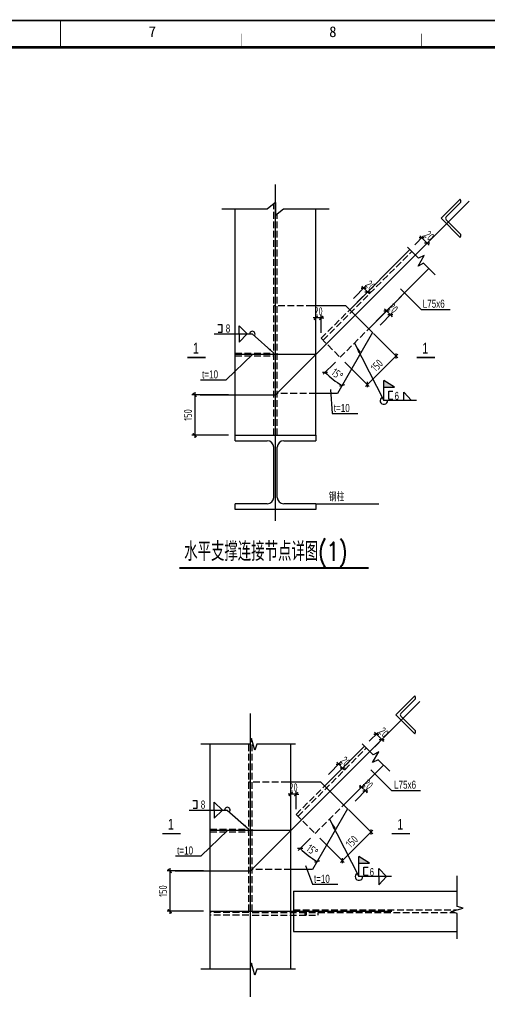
# Model space of a CAD drawing. Extents: x -294221 to 474257, y -25219 to 114942.
# Tile 62 of 69: x 331805 to 349204, y 11551 to 48167. Entities that reach past the tile are written whole.
import ezdxf
from ezdxf.enums import TextEntityAlignment as Align

# ---------------------------------------------------------------- set-up
doc = ezdxf.new("R2010")
doc.units = 0
doc.header["$LTSCALE"] = 1000
doc.linetypes.add('DASH', pattern=[0.35, 0.25, -0.1])
for name, color, linetype in [('2', 15, 'Continuous'), ('_TCC_NET_BORDER', 7, 'Continuous'), ('AXIS', 7, 'Continuous'), ('BORDER', 7, 'Continuous'), ('CC', 1, 'Continuous'), ('DIM', 3, 'Continuous'), ('PUB_TEXT', 7, 'Continuous'), ('text', 7, 'Continuous'), ('THIN', 7, 'Continuous'), ('WALL', 2, 'Continuous'), ('WELD', 7, 'Continuous')]:
    doc.layers.add(name, color=color, linetype=linetype)
doc.styles.add('MYROMANS', font='myromans.shx', dxfattribs={"width": 0.7, "bigfont": 'hzdx.shx'})
doc.styles.add('QC_宋体', font='txt')
doc.styles.add('STYLE1', font='txt.shx', dxfattribs={"width": 0.75, "height": 3, "bigfont": 'tcc_hzdx.shx'})
doc.styles.add('TCC', font='tcc_simp.shx', dxfattribs={"width": 0.75, "bigfont": 'tcc_hzdx.shx'})
doc.styles.add('TSSD_Dimension', font='tssdeng.shx', dxfattribs={"width": 0.7, "bigfont": 'hztxt.shx'})
doc.dimstyles.new('TSSD_10_100', dxfattribs={"dimtxt": 300, "dimasz": 100, "dimexe": 100, "dimexo": 250, "dimgap": 100, "dimtad": 1, "dimdec": 0, "dimlfac": 0.1, "dimzin": 0, "dimdsep": 46, "dimtxsty": 'TSSD_Dimension', "dimblk": 'ARCHTICK', "dimblk1": 'ARCHTICK', "dimblk2": 'ARCHTICK', "dimcen": 0, "dimdle": 100, "dimclrt": 7, "dimadec": 0, "dimazin": 0, "dimtfac": 1, "dimtdec": 0, "dimtix": 1, "dimtmove": 2, "dimatfit": 3, "dimfxl": 0, "dimtolj": 1, "dimtzin": 0, "dimarcsym": 0})

# ---------------------------------------------------------------- blocks, each defined once
blk = doc.blocks.new('_ArchTick')
at = {"color": 0, "linetype": 'ByBlock', "const_width": 0.5}
blk.add_lwpolyline([(-0.71, -0.71), (0.71, 0.71)], dxfattribs=at)
blk = doc.blocks.new('*D277')
at = {"layer": 'Defpoints', "color": 0}
for p in [(95244, -357090), (95244, -357896), (95444, -357896)]:
    blk.add_point(p, dxfattribs=at)
at = {"layer": 'DIM', "color": 0, "lineweight": -2}
for p, q in [((95244, -357646), (95244, -356990)), ((95444, -357646), (95444, -356990)), ((95244, -357090), (95144, -357090)), ((95444, -357090), (95244, -357090)), ((95444, -357090), (95544, -357090))]:
    blk.add_line(p, q, dxfattribs=at)
at = {"layer": 'DIM', "color": 0, "lineweight": -2, "xscale": 100, "yscale": 100, "zscale": 100}
blk.add_blockref('_ArchTick', (95244, -357090), dxfattribs=at)
at = {"layer": 'DIM', "color": 0, "lineweight": -2, "xscale": 100, "yscale": 100, "zscale": 100, "rotation": 180}
blk.add_blockref('_ArchTick', (95444, -357090), dxfattribs=at)
at = {"layer": 'DIM', "color": 7, "insert": (95344, -356840), "char_height": 300, "attachment_point": 5, "style": 'TSSD_Dimension'}
blk.add_mtext('\\A1;20', dxfattribs=at)
blk = doc.blocks.new('*D278')
at = {"layer": 'Defpoints', "color": 0}
for p in [(99185, -354105), (98745, -354544), (98946, -354745)]:
    blk.add_point(p, dxfattribs=at)
at = {"layer": 'DIM', "color": 0, "lineweight": -2}
for p, q in [((98922, -354367), (99256, -354034)), ((99185, -354105), (99114, -354034)), ((99123, -354568), (99456, -354235)), ((99386, -354305), (99185, -354105)), ((99386, -354305), (99456, -354376))]:
    blk.add_line(p, q, dxfattribs=at)
at = {"layer": 'DIM', "color": 0, "lineweight": -2, "xscale": 100, "yscale": 100, "zscale": 100}
for p, rotation in [((99185, -354105), 314.9999999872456), ((99386, -354305), 134.9999999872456)]:
    blk.add_blockref('_ArchTick', p, dxfattribs=dict(at, rotation=rotation))
at = {"layer": 'DIM', "color": 7, "insert": (99462, -354028), "char_height": 300, "attachment_point": 5, "rotation": 315, "style": 'TSSD_Dimension'}
blk.add_mtext('\\A1;20', dxfattribs=at)
blk = doc.blocks.new('*D279')
at = {"layer": 'Defpoints', "color": 0}
for p in [(92244, -359947), (90736, -361447), (92244, -361447)]:
    blk.add_point(p, dxfattribs=at)
at = {"layer": 'DIM', "color": 0, "lineweight": -2}
for p, q in [((90736, -359847), (90736, -361547)), ((91994, -359947), (90636, -359947)), ((91994, -361447), (90636, -361447))]:
    blk.add_line(p, q, dxfattribs=at)
at = {"layer": 'DIM', "color": 0, "lineweight": -2, "xscale": 100, "yscale": 100, "zscale": 100}
for p, rotation in [((90736, -359947), 90), ((90736, -361447), 270)]:
    blk.add_blockref('_ArchTick', p, dxfattribs=dict(at, rotation=rotation))
at = {"layer": 'DIM', "color": 7, "insert": (90486, -360697), "char_height": 300, "attachment_point": 5, "rotation": 90, "style": 'TSSD_Dimension'}
blk.add_mtext('\\A1;150', dxfattribs=at)
blk = doc.blocks.new('*D280')
at = {"layer": 'Defpoints', "color": 0}
for p in [(97211, -357492), (96151, -358553), (98222, -358503)]:
    blk.add_point(p, dxfattribs=at)
at = {"layer": 'DIM', "color": 0, "lineweight": -2}
for p, q in [((97388, -357669), (98293, -358574)), ((97091, -359634), (98293, -358432)), ((96328, -358730), (97232, -359634))]:
    blk.add_line(p, q, dxfattribs=at)
at = {"layer": 'DIM', "color": 0, "lineweight": -2, "xscale": 100, "yscale": 100, "zscale": 100}
for p, rotation in [((98222, -358503), 44.99999999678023), ((97162, -359564), 224.9999999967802)]:
    blk.add_blockref('_ArchTick', p, dxfattribs=dict(at, rotation=rotation))
at = {"layer": 'DIM', "color": 7, "insert": (97515, -358857), "char_height": 300, "attachment_point": 5, "rotation": 45, "style": 'TSSD_Dimension'}
blk.add_mtext('\\A1;150', dxfattribs=at)
blk = doc.blocks.new('*D281')
at = {"layer": 'Defpoints', "color": 0}
for p in [(97026, -355981), (96469, -356538), (96610, -356679)]:
    blk.add_point(p, dxfattribs=at)
at = {"layer": 'DIM', "color": 0, "lineweight": -2}
for p, q in [((96646, -356361), (97097, -355910)), ((96787, -356502), (97238, -356051)), ((97026, -355981), (96955, -355910)), ((97167, -356122), (97026, -355981)), ((97167, -356122), (97238, -356193))]:
    blk.add_line(p, q, dxfattribs=at)
at = {"layer": 'DIM', "color": 0, "lineweight": -2, "xscale": 100, "yscale": 100, "zscale": 100}
for p, rotation in [((97026, -355981), 315.0000000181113), ((97167, -356122), 135.0000000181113)]:
    blk.add_blockref('_ArchTick', p, dxfattribs=dict(at, rotation=rotation))
at = {"layer": 'DIM', "color": 7, "insert": (97273, -355875), "char_height": 300, "attachment_point": 5, "rotation": 315, "style": 'TSSD_Dimension'}
blk.add_mtext('\\A1;20', dxfattribs=at)
blk = doc.blocks.new('*D282')
at = {"layer": 'Defpoints', "color": 0}
for p in [(97874, -356829), (97318, -357386), (97459, -357528)]:
    blk.add_point(p, dxfattribs=at)
at = {"layer": 'DIM', "color": 0, "lineweight": -2}
for p, q in [((97494, -357209), (97945, -356758)), ((97636, -357351), (98087, -356900)), ((97874, -356829), (97804, -356758)), ((98016, -356971), (97874, -356829)), ((98016, -356971), (98087, -357041))]:
    blk.add_line(p, q, dxfattribs=at)
at = {"layer": 'DIM', "color": 0, "lineweight": -2, "xscale": 100, "yscale": 100, "zscale": 100}
for p, rotation in [((97874, -356829), 315.0000000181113), ((98016, -356971), 135.0000000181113)]:
    blk.add_blockref('_ArchTick', p, dxfattribs=dict(at, rotation=rotation))
at = {"layer": 'DIM', "color": 7, "insert": (98122, -356723), "char_height": 300, "attachment_point": 5, "rotation": 315, "style": 'TSSD_Dimension'}
blk.add_mtext('\\A1;20', dxfattribs=at)
blk = doc.blocks.new('*D283')
at = {"layer": 'Defpoints', "color": 0}
for p in [(97727, -356976), (97353, -357634), (96151, -358553), (95786, -359292), (96046, -359897)]:
    blk.add_point(p, dxfattribs=at)
at = {"layer": 'DIM', "color": 0, "lineweight": -2}
blk.add_line((95974, -358730), (95520, -359184), dxfattribs=at)
blk.add_arc((97739, -356964), 3039, 225, 240, dxfattribs=at)
at = {"layer": 'DIM', "color": 0, "lineweight": -2, "xscale": 100, "yscale": 100, "zscale": 100}
for p, rotation in [((95590, -359113), 134.9999999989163), ((96220, -359596), 330.0000000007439)]:
    blk.add_blockref('_ArchTick', p, dxfattribs=dict(at, rotation=rotation))
at = {"layer": 'DIM', "color": 7, "insert": (96041, -359177), "char_height": 300, "attachment_point": 5, "rotation": 322.5, "style": 'TSSD_Dimension'}
blk.add_mtext('\\A1;15°', dxfattribs=at)
blk = doc.blocks.new('*D295')
at = {"layer": 'Defpoints', "color": 0}
for p in [(94314, -374795), (94314, -375600), (94514, -375600)]:
    blk.add_point(p, dxfattribs=at)
at = {"layer": 'DIM', "color": 0, "lineweight": -2}
for p, q in [((94314, -374795), (94214, -374795)), ((94314, -375350), (94314, -374695)), ((94514, -374795), (94314, -374795)), ((94514, -375350), (94514, -374695)), ((94514, -374795), (94614, -374795))]:
    blk.add_line(p, q, dxfattribs=at)
at = {"layer": 'DIM', "color": 0, "lineweight": -2, "xscale": 100, "yscale": 100, "zscale": 100}
blk.add_blockref('_ArchTick', (94314, -374795), dxfattribs=at)
at = {"layer": 'DIM', "color": 0, "lineweight": -2, "xscale": 100, "yscale": 100, "zscale": 100, "rotation": 180}
blk.add_blockref('_ArchTick', (94514, -374795), dxfattribs=at)
at = {"layer": 'DIM', "color": 7, "insert": (94414, -374545), "char_height": 300, "attachment_point": 5, "style": 'TSSD_Dimension'}
blk.add_mtext('\\A1;20', dxfattribs=at)
blk = doc.blocks.new('*D296')
at = {"layer": 'Defpoints', "color": 0}
for p in [(97495, -372569), (97056, -373009), (97257, -373210)]:
    blk.add_point(p, dxfattribs=at)
at = {"layer": 'DIM', "color": 0, "lineweight": -2}
for p, q in [((97233, -372832), (97566, -372499)), ((97495, -372569), (97425, -372499)), ((97433, -373033), (97767, -372699)), ((97696, -372770), (97495, -372569)), ((97696, -372770), (97767, -372841))]:
    blk.add_line(p, q, dxfattribs=at)
at = {"layer": 'DIM', "color": 0, "lineweight": -2, "xscale": 100, "yscale": 100, "zscale": 100}
for p, rotation in [((97495, -372569), 315), ((97696, -372770), 135)]:
    blk.add_blockref('_ArchTick', p, dxfattribs=dict(at, rotation=rotation))
at = {"layer": 'DIM', "color": 7, "insert": (97773, -372493), "char_height": 300, "attachment_point": 5, "rotation": 315, "style": 'TSSD_Dimension'}
blk.add_mtext('\\A1;20', dxfattribs=at)
blk = doc.blocks.new('*D297')
at = {"layer": 'Defpoints', "color": 0}
for p in [(91314, -377652), (89807, -379152), (91314, -379152)]:
    blk.add_point(p, dxfattribs=at)
at = {"layer": 'DIM', "color": 0, "lineweight": -2}
for p, q in [((91064, -377652), (89707, -377652)), ((89807, -377552), (89807, -379252)), ((91064, -379152), (89707, -379152))]:
    blk.add_line(p, q, dxfattribs=at)
at = {"layer": 'DIM', "color": 0, "lineweight": -2, "xscale": 100, "yscale": 100, "zscale": 100}
for p, rotation in [((89807, -377652), 90), ((89807, -379152), 270)]:
    blk.add_blockref('_ArchTick', p, dxfattribs=dict(at, rotation=rotation))
at = {"layer": 'DIM', "color": 7, "insert": (89557, -378402), "char_height": 300, "attachment_point": 5, "rotation": 90, "style": 'TSSD_Dimension'}
blk.add_mtext('\\A1;150', dxfattribs=at)
blk = doc.blocks.new('*D298')
at = {"layer": 'Defpoints', "color": 0}
for p in [(96282, -375197), (95222, -376257), (97293, -376208)]:
    blk.add_point(p, dxfattribs=at)
at = {"layer": 'DIM', "color": 0, "lineweight": -2}
for p, q in [((96459, -375373), (97364, -376278)), ((96162, -377339), (97364, -376137)), ((95398, -376434), (96303, -377339))]:
    blk.add_line(p, q, dxfattribs=at)
at = {"layer": 'DIM', "color": 0, "lineweight": -2, "xscale": 100, "yscale": 100, "zscale": 100}
for p, rotation in [((97293, -376208), 44.99999999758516), ((96232, -377268), 224.9999999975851)]:
    blk.add_blockref('_ArchTick', p, dxfattribs=dict(at, rotation=rotation))
at = {"layer": 'DIM', "color": 7, "insert": (96586, -376561), "char_height": 300, "attachment_point": 5, "rotation": 45, "style": 'TSSD_Dimension'}
blk.add_mtext('\\A1;150', dxfattribs=at)
blk = doc.blocks.new('*D299')
at = {"layer": 'Defpoints', "color": 0}
for p in [(96097, -373685), (95540, -374242), (95681, -374384)]:
    blk.add_point(p, dxfattribs=at)
at = {"layer": 'DIM', "color": 0, "lineweight": -2}
for p, q in [((95717, -374065), (96167, -373614)), ((95858, -374207), (96309, -373756)), ((96097, -373685), (96026, -373614)), ((96238, -373827), (96097, -373685)), ((96238, -373827), (96309, -373897))]:
    blk.add_line(p, q, dxfattribs=at)
at = {"layer": 'DIM', "color": 0, "lineweight": -2, "xscale": 100, "yscale": 100, "zscale": 100}
for p, rotation in [((96097, -373685), 314.9999999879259), ((96238, -373827), 134.9999999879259)]:
    blk.add_blockref('_ArchTick', p, dxfattribs=dict(at, rotation=rotation))
at = {"layer": 'DIM', "color": 7, "insert": (96344, -373579), "char_height": 300, "attachment_point": 5, "rotation": 315, "style": 'TSSD_Dimension'}
blk.add_mtext('\\A1;20', dxfattribs=at)
blk = doc.blocks.new('*D300')
at = {"layer": 'Defpoints', "color": 0}
for p in [(96945, -374534), (96388, -375091), (96530, -375232)]:
    blk.add_point(p, dxfattribs=at)
at = {"layer": 'DIM', "color": 0, "lineweight": -2}
for p, q in [((96565, -374914), (97016, -374463)), ((96945, -374534), (96875, -374463)), ((97087, -374675), (96945, -374534)), ((96706, -375055), (97157, -374604)), ((97087, -374675), (97157, -374746))]:
    blk.add_line(p, q, dxfattribs=at)
at = {"layer": 'DIM', "color": 0, "lineweight": -2, "xscale": 100, "yscale": 100, "zscale": 100}
for p, rotation in [((96945, -374534), 315.0000000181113), ((97087, -374675), 135.0000000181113)]:
    blk.add_blockref('_ArchTick', p, dxfattribs=dict(at, rotation=rotation))
at = {"layer": 'DIM', "color": 7, "insert": (97193, -374428), "char_height": 300, "attachment_point": 5, "rotation": 315, "style": 'TSSD_Dimension'}
blk.add_mtext('\\A1;20', dxfattribs=at)
blk = doc.blocks.new('*D301')
at = {"layer": 'Defpoints', "color": 0}
for p in [(96798, -374681), (96424, -375338), (95222, -376257), (94856, -376997), (95117, -377602)]:
    blk.add_point(p, dxfattribs=at)
at = {"layer": 'DIM', "color": 0, "lineweight": -2}
blk.add_line((95045, -376434), (94590, -376889), dxfattribs=at)
blk.add_arc((96810, -374669), 3039, 225, 240, dxfattribs=at)
at = {"layer": 'DIM', "color": 0, "lineweight": -2, "xscale": 100, "yscale": 100, "zscale": 100}
for p, rotation in [((94661, -376818), 134.999999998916), ((95290, -377301), 329.99999999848)]:
    blk.add_blockref('_ArchTick', p, dxfattribs=dict(at, rotation=rotation))
at = {"layer": 'DIM', "color": 7, "insert": (95112, -376882), "char_height": 300, "attachment_point": 5, "rotation": 322.5, "style": 'TSSD_Dimension'}
blk.add_mtext('\\A1;15°', dxfattribs=at)
blk = doc.blocks.new('_WELD001')
at = {"linetype": 'ByBlock'}
h = blk.add_hatch(color=0, dxfattribs=at)
h.paths.add_polyline_path([(0.8, 1), (0, 1.5), (0, 1)])
edge = h.paths.add_edge_path()
edge.add_line((0, 0), (0, 1.5))
at = {"color": 0, "linetype": 'ByBlock'}
for p, q in [((0, 0), (0, 1.5)), ((0.8, 1), (0, 1.5)), ((0, 1), (0.8, 1))]:
    blk.add_line(p, q, dxfattribs=at)
blk = doc.blocks.new('A1E图框')
for points, const_width in [([(0, 0), (841, 0), (841, 594), (0, 594)], 0.5), ([(25, 10), (831, 10), (831, 584), (25, 584)], 1)]:
    blk.add_lwpolyline(points, close=True, dxfattribs=dict(const_width=const_width))
for points, const_width in [([(428, 584), (428, 594)], 0.35), ([(495.17, 589), (495.17, 584)], 0.2), ([(562.33, 589), (562.33, 584)], 0.2)]:
    blk.add_lwpolyline(points, dxfattribs=dict(const_width=const_width))
at = {"style": 'QC_宋体'}
for s, p in [('7', (462.12, 589.78)), ('8', (529.29, 589.78))]:
    blk.add_text(s, height=4, dxfattribs=at).set_placement(p, align=Align.MIDDLE_CENTER)
blk = doc.blocks.new('B20267516340')
for p, q in [((4513.2, 44144.1), (4213.2, 43907.3)), ((4513.2, 44144.1), (4513.2, 43670.5)), ((2513.2, 43907.3), (4213.2, 43907.3)), ((4513.2, 43670.5), (4813.2, 43907.3)), ((4813.2, 43907.3), (6513.2, 43907.3)), ((7132.4, 40298.2), (5907.1, 40298.2)), ((7132.4, 40298.2), (8122.4, 39308.3)), ((2370.3, 39613.4), (2516, 39613.4)), ((2516, 39613.4), (2516, 39312.5)), ((3163.8, 39257.3), (3163.8, 39557.3)), ((3463.8, 39257.3), (3163.8, 39557.3)), ((2226.6, 39257.3), (3649.6, 39257.3)), ((2516, 39312.5), (2376.8, 39312.5)), ((3163.8, 39257.3), (3163.8, 38957.3)), ((3463.8, 39257.3), (3163.8, 38957.3)), ((3649.6, 39257.3), (4448.2, 38547.4)), ((8122.4, 39308.3), (6815.4, 37044.5)), ((2677.1, 37553.8), (3654.6, 38494.6)), ((1725.7, 37553.8), (2677.1, 37553.8)), ((6815.4, 37044.5), (6013.2, 37044.5)), ((6562, 37197.1), (6625.7, 36305.1)), ((6625.7, 36305.1), (7577, 36305.1)), ((6203.2, 22593.7), (4977.9, 22593.7)), ((6203.2, 22593.7), (7193.1, 21603.7)), ((1441.1, 21908.9), (1586.8, 21908.9)), ((1586.8, 21607.9), (1447.6, 21607.9)), ((1586.8, 21908.9), (1586.8, 21607.9)), ((2234.6, 21552.7), (2234.6, 21852.7)), ((2534.6, 21552.7), (2234.6, 21852.7)), ((7193.1, 21603.7), (5886.1, 19340)), ((1297.3, 21552.7), (2720.4, 21552.7)), ((2234.6, 21552.7), (2234.6, 21252.7)), ((2534.6, 21552.7), (2234.6, 21252.7)), ((2720.4, 21552.7), (3518.9, 20842.8)), ((1747.9, 19849.3), (2725.4, 20790.1)), ((796.5, 19849.3), (1747.9, 19849.3)), ((5632.7, 19492.5), (5884.5, 18796.7)), ((5886.1, 19340), (5083.9, 19340)), ((5884.5, 18796.7), (6835.8, 18796.7))]:
    blk.add_line(p, q)
at = {"color": 2, "linetype": 'DASH'}
for p, q in [((4448.2, 35494.5), (4448.2, 44092.8)), ((4578.2, 35494.5), (4578.2, 43721.8)), ((6283.9, 39025.5), (9585.3, 42326.9)), ((5907.1, 40298.2), (4436.8, 40298.2)), ((6213.2, 39096.2), (7273.8, 40156.8)), ((6920.3, 38389.1), (7980.9, 39449.7)), ((6213.2, 39096.2), (6920.3, 38389.1)), ((3013.2, 38547.4), (4448.2, 38547.4)), ((3013.2, 38447.4), (4448.2, 38447.4)), ((6013.2, 37044.5), (4578.2, 37044.5)), ((3518.9, 17790), (3518.9, 24000.2)), ((3648.9, 17790), (3648.9, 24126.1)), ((5354.6, 21320.9), (7896, 23862.3)), ((4977.9, 22593.7), (3507.5, 22593.7)), ((5283.9, 21391.6), (6344.6, 22452.3)), ((5991, 20684.5), (7051.7, 21745.2)), ((5283.9, 21391.6), (5991, 20684.5)), ((2083.9, 20842.8), (3518.9, 20842.8)), ((2083.9, 20742.8), (3518.9, 20742.8)), ((5083.9, 19340), (3648.9, 19340)), ((3518.9, 17740), (2083.9, 17740)), ((3518.9, 17640), (2083.9, 17640)), ((3648.9, 17740), (11176.9, 17740)), ((3648.9, 17640), (6083.9, 17640)), ((5183.9, 17840), (11272.8, 17840)), ((6083.9, 17740), (6083.9, 17640))]:
    blk.add_line(p, q, dxfattribs=at)
at = {"color": 4, "linetype": 'Continuous'}
for p, q in [((7450.6, 38919.4), (8544.7, 36781.1)), ((9283.8, 37090.1), (9573.5, 36781.1)), ((9283.8, 36781.1), (9283.8, 37090.1)), ((9762.1, 36781.1), (8544.7, 36781.1)), ((6521.4, 21214.8), (7615.4, 19076.5)), ((8832.9, 19076.5), (7615.4, 19076.5)), ((8354.5, 19385.5), (8644.3, 19076.5)), ((8354.5, 19076.5), (8354.5, 19385.5)), ((8354.5, 18767.5), (8644.3, 19076.5)), ((8354.5, 19076.5), (8354.5, 18767.5))]:
    blk.add_line(p, q, dxfattribs=at)
at = {"color": 2}
blk.add_line((6013.2, 32940.7), (8362, 32940.7), dxfattribs=at)
at = {"color": 4, "linetype": 'Continuous'}
for points in [[(7450.6, 38919.4, 0, 100, 0), (7642.9, 38567.4, 100, 100, 0)], [(6521.4, 21214.8, 0, 100, 0), (6713.7, 20862.9, 100, 100, 0)]]:
    blk.add_lwpolyline(points, format="xyseb", dxfattribs=at)
for points in [[(4448.2, 38547.4, 0, 70, 0), (4284.3, 38693, 70, 70, 0)], [(3518.9, 20842.8, 0, 70, 0), (3355.1, 20988.5, 70, 70, 0)]]:
    blk.add_lwpolyline(points, format="xyseb")
at = {"const_width": 70}
blk.add_lwpolyline([(929.2, 30554.8), (7979.2, 30554.8)], dxfattribs=at)
for centre, radius, start, end in [((3649.6, 39257.3), 102.5, 318.36337, 180), ((8544.7, 36781.1), 138.3, 117.09647, 0), ((2720.4, 21552.7), 102.5, 318.36337, 180), ((7615.4, 19076.5), 138.3, 117.09647, 0)]:
    blk.add_arc(centre, radius, start, end)
at = {"layer": '2'}
for p, q in [((10671.7, 43558.1), (11378.8, 44265.2)), ((10866, 43611), (11411.6, 44156.6)), ((3013.2, 35494.5), (3013.2, 43907.3)), ((6013.2, 35494.5), (6013.2, 43907.3)), ((11378.8, 42851), (10671.7, 43558.1)), ((11411.6, 42959.7), (10866, 43505.2)), ((3013.2, 35284.5), (3013.2, 35494.5)), ((3013.2, 35494.5), (6013.2, 35494.5)), ((3013.2, 35284.5), (4208.2, 35284.5)), ((4818.2, 35284.5), (6013.2, 35284.5)), ((6013.2, 35494.5), (6013.2, 35284.5)), ((4448.2, 33180.7), (4448.2, 35044.5)), ((4578.2, 33180.7), (4578.2, 35044.5)), ((3013.2, 32730.7), (3013.2, 32940.7)), ((4208.2, 32940.7), (3013.2, 32940.7)), ((6013.2, 32730.7), (3013.2, 32730.7)), ((6013.2, 32940.7), (4818.2, 32940.7)), ((6013.2, 32940.7), (6013.2, 32730.7)), ((8984.1, 25091.8), (9691.2, 25798.9)), ((9178.4, 25144.7), (9724, 25690.2)), ((9691.2, 24384.7), (8984.1, 25091.8)), ((9724, 24493.3), (9178.4, 25038.9)), ((2083.9, 15637.9), (2083.9, 24000.2)), ((5083.9, 15637.9), (5083.9, 24000.2)), ((5183.9, 18540), (11271.9, 18540)), ((5183.9, 18540), (5183.9, 17040)), ((5183.9, 17040), (11271.9, 17040))]:
    blk.add_line(p, q, dxfattribs=at)
for centre, radius, start, end in [((11294, 44180.4), 120, 348.55731, 45), ((10918.9, 43558.1), 74.8, 135, 225), ((11294, 42935.9), 120, 315, 11.44269), ((4208.2, 35044.5), 240, 0, 90), ((4818.2, 35044.5), 240, 90, 180), ((4208.2, 33180.7), 240, 270, 0), ((4818.2, 33180.7), 240, 180, 270), ((9606.4, 25714), 120, 348.55731, 45), ((9231.3, 25091.8), 74.8, 135, 225), ((9606.4, 24469.5), 120, 315, 11.44269)]:
    blk.add_arc(centre, radius, start, end, dxfattribs=at)
at = {"layer": '_TCC_NET_BORDER'}
for p, q in [((9948, 40155.2), (9166.3, 40936.9)), ((11009.2, 40155.2), (9948, 40155.2)), ((8845.9, 22268.2), (8064.2, 23049.9)), ((9907, 22268.2), (8845.9, 22268.2))]:
    blk.add_line(p, q, dxfattribs=at)
at = {"layer": 'AXIS', "color": 6}
for p, q in [((4513.2, 32308.2), (4513.2, 44817.5)), ((4513.2, 36994.5), (11713.3, 44194.7)), ((6013.2, 38494.5), (3013.2, 38494.5)), ((1707, 36994.5), (4513.2, 36994.5)), ((3583.9, 19290), (9881.6, 25587.6)), ((3583.9, 14603.7), (3583.9, 25143.8)), ((5083.9, 20790), (2083.9, 20790)), ((777.7, 19290), (3583.9, 19290)), ((2083.9, 17790), (8839.9, 17790))]:
    blk.add_line(p, q, dxfattribs=at)
at = {"layer": 'CC', "color": 3, "lineweight": 5}
for p, q in [((8487.7, 39956.5), (9194.8, 40663.6)), ((7558.5, 22251.9), (8265.6, 22959))]:
    blk.add_line(p, q, dxfattribs=at)
at = {"layer": 'CC', "color": 4}
for points, const_width in [([(1228.8, 38382.7), (1917.3, 38382.7)], 50), ([(9762, 38382.7), (10450.5, 38382.7)], 50), ([(299.5, 20678.2), (988.1, 20678.2)], 50), ([(8832.7, 20678.2), (9521.3, 20678.2)], 50), ([(5633.9, 17840), (5633.9, 17640)], 100)]:
    blk.add_lwpolyline(points, dxfattribs=dict(at, const_width=const_width))
at = {"layer": 'THIN'}
for p, q in [((8734.1, 36830.6), (8734.1, 37130.6)), ((8734.1, 37130.6), (8884.1, 37130.6)), ((8734.1, 36830.6), (8884.1, 36830.6)), ((7804.8, 19126.1), (7804.8, 19426.1)), ((7804.8, 19426.1), (7954.8, 19426.1)), ((7804.8, 19126.1), (7954.8, 19126.1))]:
    blk.add_line(p, q, dxfattribs=at)
for points in [[(10451.3, 41462.1), (10021.9, 41889.4), (9817.1, 41782.9), (10042.4, 42179.4), (9837.6, 42072.8), (9424.3, 42484.2)], [(5259, 24000.2), (3813.3, 24000.2), (3743.3, 23780.2), (3623.3, 24220.2), (3553.3, 24000.2), (1728.5, 24000.2)], [(8762, 22997.4), (8332.6, 23424.8), (8127.7, 23318.3), (8353.1, 23714.8), (8148.3, 23608.2), (7735, 24019.5)], [(11271.9, 16769.8), (11271.9, 17709.7), (11051.9, 17779.7), (11491.9, 17899.7), (11271.9, 17969.7), (11271.9, 19109.2)], [(5259, 15637.9), (3813.3, 15637.9), (3743.3, 15417.9), (3623.3, 15857.9), (3553.3, 15637.9), (1728.5, 15637.9)]]:
    blk.add_lwpolyline(points, dxfattribs=at)
at = {"layer": 'WALL', "color": 4, "linetype": 'Continuous'}
for p, q in [((7273.8, 40156.8), (9514.6, 42397.6)), ((7980.9, 39449.7), (10221.7, 41690.5)), ((6344.6, 22452.3), (7825.3, 23933)), ((7051.7, 21745.2), (8532.4, 23225.9))]:
    blk.add_line(p, q, dxfattribs=at)
at = {"layer": 'WELD', "xscale": 500, "yscale": 500, "zscale": 500}
for p in [(8544.7, 36781.1), (7615.4, 19076.5)]:
    blk.add_blockref('_WELD001', p, dxfattribs=at)
at = {"width": 0.75}
for s, height, style, p in [(' L75x6', 300, 'MYROMANS', (9906.3, 40233.6)), ('8', 300, 'MYROMANS', (2661.8, 39312.1)), ('t=10', 300, 'MYROMANS', (1782.1, 37603.4)), ('t=10', 300, 'MYROMANS', (6682.1, 36354.7)), ('钢柱', 300, 'MYROMANS', (6493.1, 33034.7)), ('水平支撑连接节点详图(1)', 700, 'STYLE1', (1115.4, 30817.2)), (' L75x6', 300, 'MYROMANS', (8839.7, 22346.6)), ('8', 300, 'MYROMANS', (1732.6, 21607.6)), ('t=10', 300, 'MYROMANS', (852.9, 19898.8)), ('t=10', 300, 'MYROMANS', (5940.9, 18846.2))]:
    blk.add_text(s, height=height, dxfattribs=dict(at, style=style)).set_placement(p)
at = {"layer": 'PUB_TEXT', "style": 'MYROMANS', "width": 0.75}
for p in [(1441.1, 38528.8), (9974.3, 38528.8), (511.9, 20824.2), (9045.1, 20824.2)]:
    blk.add_text('1', height=400, dxfattribs=at).set_placement(p)
at = {"layer": 'text', "style": 'TCC', "width": 0.7}
for p in [(8948.5, 36806.4), (8019.2, 19101.8)]:
    blk.add_text('6', height=300, dxfattribs=at).set_placement(p)
at = {"layer": 'DIM'}
for p1, p2, picture, middle in [((9715.5, 42196.8), (9514.6, 42397.6), '*D278', (10231.5, 42913.6)), ((8026.1, 23732.2), (7825.3, 23933), '*D296', (8542.2, 24449))]:
    dim = blk.add_aligned_dim(p1=p1, p2=p2, distance=-621.8, text='20', dimstyle='TSSD_10_100', dxfattribs=at)
    dim.commit()
    dim.dimension.update_dxf_attribs({"geometry": picture, "text_midpoint": middle, "insert": (-89230.5, 396941.9)})
for p1, p2, distance, picture, middle in [((7379.9, 40262.9), (7238.5, 40404.3), -787.7, '*D281', (8042.9, 41067.3)), ((8228.4, 39414.4), (8087, 39555.8), -787.7, '*D282', (8891.5, 40218.8)), ((6920.3, 38389.1), (7980.9, 39449.7), -1429.6, '*D280', (8284.7, 38085.3)), ((6450.7, 22558.3), (6309.2, 22699.7), -787.7, '*D299', (7113.7, 23362.8)), ((7299.2, 21709.8), (7157.8, 21851.2), -787.7, '*D300', (7962.2, 22514.2)), ((5991, 20684.5), (7051.7, 21745.2), -1429.6, '*D298', (7355.5, 20380.7))]:
    dim = blk.add_aligned_dim(p1=p1, p2=p2, distance=distance, dimstyle='TSSD_10_100', dxfattribs=at)
    dim.commit()
    dim.dimension.update_dxf_attribs({"geometry": picture, "text_midpoint": middle, "insert": (-89230.5, 396941.9)})
for base, p1, p2, picture, middle in [((6013.2, 39851.5), (6213.2, 39046.2), (6013.2, 39046.2), '*D277', (6113.2, 40101.5)), ((5083.9, 22146.9), (5283.9, 21341.6), (5083.9, 21341.6), '*D295', (5183.9, 22396.9))]:
    dim = blk.add_linear_dim(base=base, p1=p1, p2=p2, dimstyle='TSSD_10_100', dxfattribs=at)
    dim.commit()
    dim.dimension.update_dxf_attribs({"geometry": picture, "text_midpoint": middle, "insert": (-89230.5, 396941.9)})
for base, line1, line2, picture, middle in [((6555.2, 37649.4), ((8122.4, 39308.3), (6815.4, 37044.5)), ((6920.3, 38389.1), (8496.6, 39965.4)), '*D283', (6810.8, 37764.7)), ((5626, 19944.8), ((7193.1, 21603.7), (5886.1, 19340)), ((5991, 20684.5), (7567.4, 22260.8)), '*D301', (5881.6, 20060.2))]:
    dim = blk.add_angular_dim_2l(base=base, line1=line1, line2=line2, dimstyle='TSSD_10_100', dxfattribs=at)
    dim.commit()
    dim.dimension.update_dxf_attribs({"geometry": picture, "text_midpoint": middle, "insert": (-89230.5, 396941.9)})
for base, p1, p2, picture, middle in [((1505.7, 35494.5), (3013.2, 36994.5), (3013.2, 35494.5), '*D279', (1255.7, 36244.5)), ((576.4, 17790), (2083.9, 19290), (2083.9, 17790), '*D297', (326.4, 18540))]:
    dim = blk.add_linear_dim(base=base, p1=p1, p2=p2, angle=90, dimstyle='TSSD_10_100', dxfattribs=at)
    dim.commit()
    dim.dimension.update_dxf_attribs({"geometry": picture, "text_midpoint": middle, "insert": (-89230.5, 396941.9)})

msp = doc.modelspace()

# ---------------------------------------------------------------- linework, layer by layer
at = {"layer": 'BORDER', "elevation": -4116055.264}
msp.add_lwpolyline([(290527.78, -11257.991), (290527.78, 48142.009), (374627.78, 48142.009), (374627.78, -11257.991)], close=True, dxfattribs=at)
at = {"layer": 'BORDER', "const_width": 50, "elevation": -4116055.264}
msp.add_lwpolyline([(293027.78, -10257.991), (293027.78, 47142.009), (373627.78, 47142.009), (373627.78, -10257.991)], close=True, dxfattribs=at)

# ---------------------------------------------------------------- block references
at = {"xscale": 100, "yscale": 100, "zscale": 100}
msp.add_blockref('A1E图框', (290527.78, -11257.991), dxfattribs=at)
at = {"layer": 'DIM'}
msp.add_blockref('B20267516340', (336810.268, -2778.05), dxfattribs=at)

doc.saveas('drawing.dxf')
